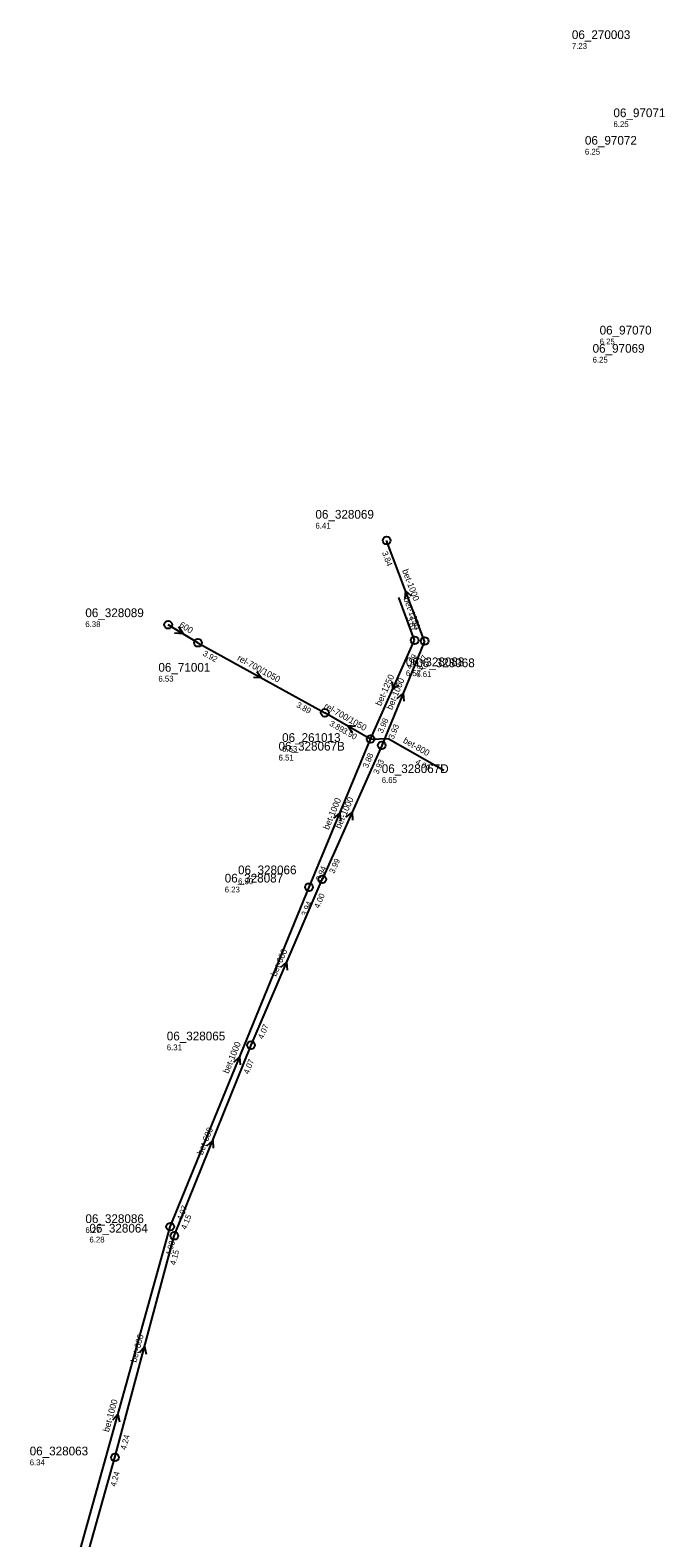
# Model space of a CAD drawing. Header units: metres. Extents: x 165220 to 165904, y 447259 to 448551.
# Tile 9 of 13: x 165364 to 165492, y 448234 to 448545. Entities that reach past the tile are written whole.
import ezdxf

# ---------------------------------------------------------------- set-up
doc = ezdxf.new("R2010")
doc.units = ezdxf.units.M

msp = doc.modelspace()

# ---------------------------------------------------------------- linework, layer by layer
at = {"layer": 'CON_BxH1000x1000mm', "linetype": 'Continuous'}
for points in [[(165445.172, 448419.048), (165437.34, 448439.775)], [(165445.172, 448419.048), (165436.331, 448397.569)], [(165421.342, 448368.349), (165434.03, 448398.873)], [(165436.331, 448397.569), (165424.06, 448369.97)], [(165392.723, 448298.435), (165421.342, 448368.349)], [(165371.185, 448221.258), (165392.723, 448298.435)]]:
    msp.add_lwpolyline(points, dxfattribs=at)
at = {"layer": 'CON_BxH1250x1250mm', "linetype": 'Continuous'}
for points in [[(165443.113, 448419.225), (165439.885, 448428.003)], [(165434.03, 448398.873), (165443.113, 448419.225)]]:
    msp.add_lwpolyline(points, dxfattribs=at)
at = {"layer": 'CON_BxH500x500mm', "linetype": 'Continuous'}
msp.add_lwpolyline([(165366.526, 448198.18), (165381.333, 448250.906)], dxfattribs=at)
at = {"layer": 'CON_BxH600x600mm', "linetype": 'Continuous'}
for points in [[(165398.449, 448418.695), (165392.307, 448422.407)], [(165409.394, 448335.823), (165424.06, 448369.97)], [(165393.568, 448296.556), (165409.394, 448335.823)], [(165381.333, 448250.906), (165393.568, 448296.556)]]:
    msp.add_lwpolyline(points, dxfattribs=at)
at = {"layer": 'CON_BxH700x1050mm', "linetype": 'Continuous'}
for points in [[(165398.449, 448418.695), (165424.593, 448404.283)], [(165434.03, 448398.873), (165424.593, 448404.283)]]:
    msp.add_lwpolyline(points, dxfattribs=at)
at = {"layer": 'CON_BxH800x800mm', "linetype": 'Continuous'}
msp.add_lwpolyline([(165434.03, 448398.873), (165437.647, 448399.003), (165449.124, 448392.49)], dxfattribs=at)
at = {"layer": 'NOD_inspectieput'}
for centre in [(165437.34, 448439.78), (165392.31, 448422.41), (165398.45, 448418.7), (165443.11, 448419.22), (165445.17, 448419.05), (165424.59, 448404.28), (165424.06, 448369.97), (165421.34, 448368.35), (165409.39, 448335.82), (165392.72, 448298.43), (165393.57, 448296.56), (165381.33, 448250.91)]:
    msp.add_circle(centre, 0.8, dxfattribs=at)
at = {"layer": 'NOD_kruisingsput'}
for centre in [(165434.03, 448398.87), (165436.33, 448397.57)]:
    msp.add_circle(centre, 0.8, dxfattribs=at)
at = {"layer": 'PIJL'}
for points in [[(165442.44, 448428.32), (165441.26, 448429.41), (165441.09, 448427.81)], [(165394.45, 448422.03), (165395.38, 448420.55), (165393.64, 448420.69)], [(165410.61, 448412.81), (165411.52, 448411.49), (165409.91, 448411.55)], [(165438.5, 448410.66), (165438.57, 448409.05), (165439.82, 448410.07)], [(165439.54, 448407.25), (165440.75, 448408.31), (165440.87, 448406.7)], [(165430.92, 448401.49), (165429.31, 448401.58), (165430.2, 448400.24)], [(165426.47, 448382.56), (165427.69, 448383.61), (165427.8, 448382)], [(165428.95, 448382.75), (165430.2, 448383.77), (165430.27, 448382.16)], [(165415.5, 448351.86), (165416.73, 448352.9), (165416.82, 448351.29)], [(165405.82, 448332.33), (165407.03, 448333.39), (165407.15, 448331.79)], [(165400.27, 448315.12), (165401.48, 448316.19), (165401.61, 448314.58)], [(165386.38, 448272.53), (165387.45, 448273.73), (165387.77, 448272.15)], [(165380.87, 448258.65), (165381.95, 448259.85), (165382.26, 448258.27)]]:
    msp.add_lwpolyline(points, dxfattribs=at)

# ---------------------------------------------------------------- texts
at = {"layer": 'DIM_BxH600x600mm'}
msp.add_text('600', height=1.3, rotation=-31.15, dxfattribs=at).set_placement((165394.45, 448422.04))
at = {"layer": 'DMM_BxH1000x1000mm'}
for rotation, p in [(-69.3, (165440.51, 448433.59)), (67.63, (165438.45, 448404.77)), (67.43, (165425.37, 448380.08)), (66.03, (165427.8, 448380.29)), (67.74, (165404.73, 448329.86)), (74.41, (165380.08, 448256.05))]:
    msp.add_text('bet-1000', height=1.3, rotation=rotation, dxfattribs=at).set_placement(p)
at = {"layer": 'DMM_BxH1250x1250mm'}
for rotation, p in [(-69.81, (165440.79, 448427.8)), (65.95, (165436.16, 448405.57))]:
    msp.add_text('bet-1250', height=1.3, rotation=rotation, dxfattribs=at).set_placement(p)
at = {"layer": 'DMM_BxH600x600mm'}
for rotation, p in [(66.76, (165414.58, 448349.87)), (68.05, (165399.4, 448313.1)), (75, (165385.76, 448270.39))]:
    msp.add_text('bet-600', height=1.3, rotation=rotation, dxfattribs=at).set_placement(p)
at = {"layer": 'DMM_BxH700x1050mm'}
for rotation, p in [(-28.87, (165406.42, 448415.18)), (-29.82, (165424.29, 448405.33))]:
    msp.add_text('rel-700/1050', height=1.3, rotation=rotation, dxfattribs=at).set_placement(p)
at = {"layer": 'DMM_BxH800x800mm'}
msp.add_text('bet-800', height=1.3, rotation=-29.57, dxfattribs=at).set_placement((165440.6, 448398.21))
at = {"layer": 'INV_BxH1000x1000mm'}
for s, rotation, p in [('3.84', -69.3, (165436.36, 448437.27)), ('3.87', -69.3, (165441.42, 448423.87)), ('3.87', 67.63, (165444.61, 448412.96)), ('3.93', 67.63, (165438.76, 448398.73)), ('3.88', 67.43, (165433.45, 448392.79)), ('3.93', 66.03, (165435.6, 448391.5)), ('3.99', 66.03, (165426.52, 448371.07)), ('3.94', 67.43, (165423.77, 448369.5)), ('3.94', 67.74, (165420.8, 448362.26)), ('4.07', 67.74, (165395.15, 448299.6)), ('4.08', 74.41, (165392.89, 448292.33))]:
    msp.add_text(s, height=1.2, rotation=rotation, dxfattribs=at).set_placement(p)
at = {"layer": 'INV_BxH1250x1250mm'}
for s, p in [('4.09', (165442.38, 448413.16)), ('3.98', (165436.49, 448399.97))]:
    msp.add_text(s, height=1.2, rotation=65.95, dxfattribs=at).set_placement(p)
at = {"layer": 'INV_BxH500x500mm'}
msp.add_text('4.24', height=1.2, rotation=74.31, dxfattribs=at).set_placement((165381.49, 448244.8))
at = {"layer": 'INV_BxH600x600mm'}
for s, rotation, p in [('4.00', 66.76, (165423.41, 448363.89)), ('4.07', 66.76, (165411.84, 448336.95)), ('4.07', 68.05, (165408.88, 448329.73)), ('4.15', 68.05, (165395.99, 448297.74)), ('4.15', 75, (165393.79, 448290.45)), ('4.24', 75, (165383.59, 448252.37))]:
    msp.add_text(s, height=1.2, rotation=rotation, dxfattribs=at).set_placement(p)
at = {"layer": 'INV_BxH700x1050mm'}
for s, rotation, p in [('3.92', -28.87, (165399.33, 448416.15)), ('3.89', -28.87, (165418.61, 448405.53)), ('3.89', -29.82, (165425.43, 448401.73)), ('3.90', -29.82, (165428.07, 448400.22))]:
    msp.add_text(s, height=1.2, rotation=rotation, dxfattribs=at).set_placement(p)
at = {"layer": 'INV_BxH800x800mm'}
msp.add_text('4.09', height=1.2, rotation=-29.57, dxfattribs=at).set_placement((165443.16, 448393.81))
at = {"layer": 'NLV_inspectieput'}
for s, p in [('7.23', (165475.52, 448541.01)), ('6.25', (165484.09, 448524.92)), ('6.25', (165478.21, 448519.25)), ('6.25', (165481.24, 448480.15)), ('6.25', (165479.79, 448476.4)), ('6.41', (165422.66, 448442.22)), ('6.38', (165375.23, 448421.94)), ('6.53', (165390.29, 448410.7)), ('6.57', (165441.31, 448411.83)), ('6.61', (165443.45, 448411.63)), ('6.53', (165415.79, 448396.24)), ('6.23', (165403.96, 448367.28)), ('6.30', (165406.71, 448368.98)), ('6.31', (165392.02, 448334.76)), ('6.27', (165375.25, 448297.14)), ('6.28', (165376.07, 448295.18)), ('6.34', (165363.76, 448249.29))]:
    msp.add_text(s, height=1.2, dxfattribs=at).set_placement(p)
at = {"layer": 'NLV_kruisingsput'}
for s, p in [('6.51', (165415.06, 448394.45)), ('6.65', (165436.33, 448389.83))]:
    msp.add_text(s, height=1.2, dxfattribs=at).set_placement(p)
at = {"layer": 'NNR_inspectieput'}
for s, p in [('06_270003', (165475.52, 448543.05)), ('06_97071', (165484.09, 448526.96)), ('06_97072', (165478.21, 448521.29)), ('06_97070', (165481.24, 448482.19)), ('06_97069', (165479.79, 448478.44)), ('06_328069', (165422.66, 448444.26)), ('06_328089', (165375.23, 448423.98)), ('06_71001', (165390.29, 448412.74)), ('06_328088', (165441.31, 448413.87)), ('06_328068', (165443.45, 448413.67)), ('06_261013', (165415.79, 448398.28)), ('06_328087', (165403.96, 448369.32)), ('06_328066', (165406.71, 448371.02)), ('06_328065', (165392.02, 448336.8)), ('06_328086', (165375.25, 448299.18)), ('06_328064', (165376.07, 448297.22)), ('06_328063', (165363.76, 448251.33))]:
    msp.add_text(s, height=1.8, dxfattribs=at).set_placement(p)
at = {"layer": 'NNR_kruisingsput'}
for s, p in [('06_328067B', (165415.06, 448396.49)), ('06_328067D', (165436.33, 448391.87))]:
    msp.add_text(s, height=1.8, dxfattribs=at).set_placement(p)

doc.saveas('drawing.dxf')
